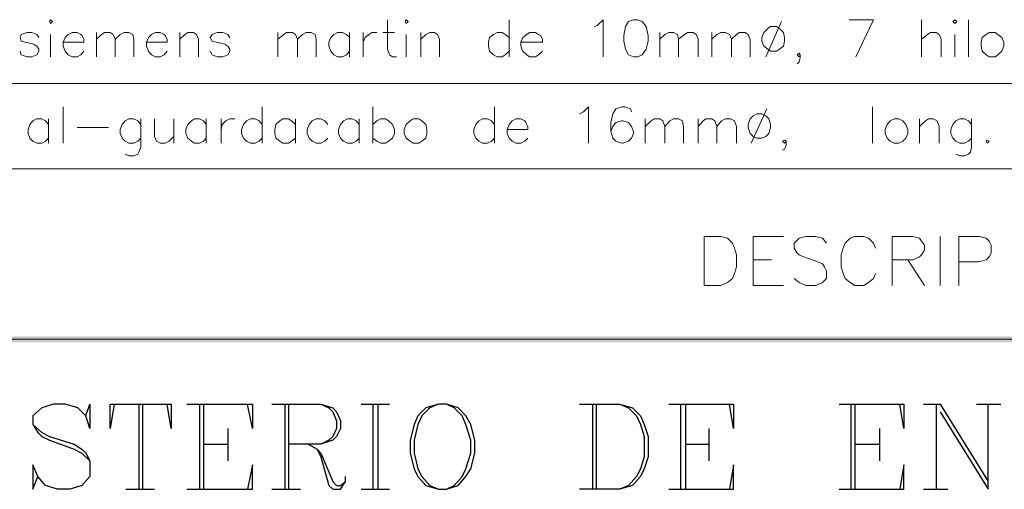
# Model space of a CAD drawing. Header units: millimetres. Extents: x 8 to 202, y 3 to 294.
# Tile 7 of 14: x 75 to 117, y 28 to 48. Entities that reach past the tile are written whole.
import ezdxf

# ---------------------------------------------------------------- set-up
doc = ezdxf.new("R2010")
doc.units = ezdxf.units.MM
doc.layers.add('DGE_CONTORNOS', color=7, linetype='Continuous', lineweight=0)
doc.layers.add('DGE_RELLENO', color=7, linetype='Continuous', lineweight=0)

msp = doc.modelspace()

# ---------------------------------------------------------------- hatches: boundary and pattern name
at = {"layer": 'DGE_RELLENO', "true_color": 0x000000}
for points in [[(23.4527, 34.8263), (23.7067, 34.5723), (201.9723, 34.8263)], [(23.7067, 34.5723), (201.9723, 34.8263), (201.8453, 34.5723)]]:
    msp.add_hatch(color=7, dxfattribs=at).paths.add_polyline_path(points, flags=0)

# ---------------------------------------------------------------- linework, layer by layer
at = {"layer": 'DGE_CONTORNOS', "lineweight": 13}
for points in [[(76.2423, 48.4154), (76.2847, 48.5), (76.3693, 48.4154), (76.2847, 48.3307), (76.2423, 48.4154)], [(90.8473, 48.5), (90.8473, 47.23), (90.932, 46.976), (91.059, 46.8914), (91.2283, 46.8914)], [(91.6093, 48.4154), (91.6517, 48.5), (91.7363, 48.4154), (91.6517, 48.3307), (91.6093, 48.4154)], [(96.0967, 48.5), (96.0967, 46.8914)], [(99.7797, 48.2037), (99.9067, 48.246), (100.1607, 48.5), (100.1607, 46.8914)], [(101.473, 48.5), (101.2613, 48.4154), (101.1343, 48.2037), (101.0497, 47.8227), (101.0497, 47.5687), (101.1343, 47.23), (101.2613, 46.976), (101.473, 46.8914), (101.6423, 46.8914), (101.854, 46.976), (102.0233, 47.23), (102.108, 47.5687), (102.108, 47.8227), (102.0233, 48.2037), (101.854, 48.4154), (101.6423, 48.5), (101.473, 48.5)], [(107.3997, 48.2037), (107.2727, 48.119), (107.1033, 47.9497), (107.0187, 47.738), (107.0187, 47.5687), (107.1033, 47.357), (107.2727, 47.23), (107.3997, 47.1454), (107.6537, 47.1454), (107.7807, 47.23), (107.95, 47.357), (107.9923, 47.5687), (107.9923, 47.738), (107.95, 47.9497), (107.7807, 48.119), (107.6537, 48.2037), (107.3997, 48.2037)], [(107.8653, 48.4154), (107.188, 46.8914)], [(111.0827, 46.8914), (111.8447, 48.5), (110.7863, 48.5)], [(113.919, 48.5), (113.919, 46.8914)], [(115.2737, 48.4154), (115.3583, 48.5), (115.443, 48.4154), (115.3583, 48.3307), (115.2737, 48.4154)], [(115.951, 48.5), (115.951, 46.8914)], [(75.7767, 47.738), (75.692, 47.865), (75.4803, 47.9497), (75.2687, 47.9497), (75.0147, 47.865), (74.9723, 47.738), (75.0147, 47.5687), (75.184, 47.5264), (75.565, 47.4417), (75.692, 47.357), (75.7767, 47.23), (75.7767, 47.1454), (75.692, 46.976), (75.4803, 46.8914), (75.2687, 46.8914), (75.0147, 46.976), (74.9723, 47.1454)], [(76.2847, 47.865), (76.2847, 46.8914)], [(76.835, 47.5264), (77.724, 47.5264), (77.724, 47.6534), (77.6393, 47.8227), (77.597, 47.865), (77.4277, 47.9497), (77.216, 47.9497), (77.0467, 47.865), (76.9197, 47.738), (76.835, 47.5264), (76.835, 47.357), (76.9197, 47.1454), (77.0467, 46.976), (77.216, 46.8914), (77.4277, 46.8914), (77.597, 46.976), (77.724, 47.1454)], [(78.2743, 47.9497), (78.2743, 46.8914)], [(78.2743, 47.6534), (78.486, 47.865), (78.613, 47.9497), (78.867, 47.9497), (78.994, 47.865), (79.0787, 47.6534), (79.0787, 46.8914)], [(79.0787, 47.6534), (79.2903, 47.865), (79.4597, 47.9497), (79.6713, 47.9497), (79.8407, 47.865), (79.883, 47.6534), (79.883, 46.8914)], [(80.4333, 47.5264), (81.3223, 47.5264), (81.3223, 47.6534), (81.2377, 47.8227), (81.1953, 47.865), (81.026, 47.9497), (80.8143, 47.9497), (80.645, 47.865), (80.518, 47.738), (80.4333, 47.5264), (80.4333, 47.357), (80.518, 47.1454), (80.645, 46.976), (80.8143, 46.8914), (81.026, 46.8914), (81.1953, 46.976), (81.3223, 47.1454)], [(81.8727, 47.9497), (81.8727, 46.8914)], [(81.8727, 47.6534), (82.0843, 47.865), (82.2113, 47.9497), (82.4653, 47.9497), (82.5923, 47.865), (82.677, 47.6534), (82.677, 46.8914)], [(84.0317, 47.738), (83.947, 47.865), (83.7353, 47.9497), (83.4813, 47.9497), (83.2697, 47.865), (83.185, 47.738), (83.2697, 47.5687), (83.439, 47.5264), (83.82, 47.4417), (83.947, 47.357), (84.0317, 47.23), (84.0317, 47.1454), (83.947, 46.976), (83.7353, 46.8914), (83.4813, 46.8914), (83.2697, 46.976), (83.185, 47.1454)], [(86.106, 47.9497), (86.106, 46.8914)], [(86.106, 47.6534), (86.36, 47.865), (86.487, 47.9497), (86.741, 47.9497), (86.868, 47.865), (86.9527, 47.6534), (86.9527, 46.8914)], [(86.9527, 47.6534), (87.1643, 47.865), (87.3337, 47.9497), (87.5453, 47.9497), (87.7147, 47.865), (87.757, 47.6534), (87.757, 46.8914)], [(89.1963, 47.738), (89.0693, 47.865), (88.9, 47.9497), (88.6883, 47.9497), (88.519, 47.865), (88.392, 47.738), (88.3073, 47.5264), (88.3073, 47.357), (88.392, 47.1454), (88.519, 46.976), (88.6883, 46.8914), (88.9, 46.8914), (89.0693, 46.976), (89.1963, 47.1454)], [(89.1963, 47.9497), (89.1963, 46.8914)], [(89.789, 47.9497), (89.789, 46.8914)], [(89.789, 47.5264), (89.8737, 47.738), (90.043, 47.865), (90.17, 47.9497), (90.3817, 47.9497)], [(90.6357, 47.9497), (91.1437, 47.9497)], [(91.6517, 47.865), (91.6517, 46.8914)], [(92.2867, 47.9497), (92.2867, 46.8914)], [(92.2867, 47.6534), (92.4983, 47.865), (92.6677, 47.9497), (92.8793, 47.9497), (93.0063, 47.865), (93.091, 47.6534), (93.091, 46.8914)], [(96.0967, 47.738), (95.9273, 47.865), (95.8003, 47.9497), (95.5887, 47.9497), (95.4193, 47.865), (95.25, 47.738), (95.2077, 47.5264), (95.2077, 47.357), (95.25, 47.1454), (95.4193, 46.976), (95.5887, 46.8914), (95.8003, 46.8914), (95.9273, 46.976), (96.0967, 47.1454)], [(96.6047, 47.5264), (97.536, 47.5264), (97.536, 47.6534), (97.4513, 47.8227), (97.3667, 47.865), (97.2397, 47.9497), (96.9857, 47.9497), (96.8587, 47.865), (96.6893, 47.738), (96.6047, 47.5264), (96.6047, 47.357), (96.6893, 47.1454), (96.8587, 46.976), (96.9857, 46.8914), (97.2397, 46.8914), (97.3667, 46.976), (97.536, 47.1454)], [(102.616, 47.9497), (102.616, 46.8914)], [(102.616, 47.6534), (102.8277, 47.865), (102.997, 47.9497), (103.2087, 47.9497), (103.378, 47.865), (103.4203, 47.6534), (103.4203, 46.8914)], [(103.4203, 47.6534), (103.6743, 47.865), (103.8013, 47.9497), (104.0553, 47.9497), (104.1823, 47.865), (104.267, 47.6534), (104.267, 46.8914)], [(104.8597, 47.9497), (104.8597, 46.8914)], [(104.8597, 47.6534), (105.0713, 47.865), (105.2407, 47.9497), (105.4523, 47.9497), (105.6217, 47.865), (105.7063, 47.6534), (105.7063, 46.8914)], [(105.7063, 47.6534), (105.918, 47.865), (106.045, 47.9497), (106.299, 47.9497), (106.426, 47.865), (106.5107, 47.6534), (106.5107, 46.8914)], [(113.919, 47.6534), (114.173, 47.865), (114.3, 47.9497), (114.554, 47.9497), (114.681, 47.865), (114.7657, 47.6534), (114.7657, 46.8914)], [(115.3583, 47.865), (115.3583, 46.8914)], [(116.84, 47.9497), (116.713, 47.865), (116.5437, 47.738), (116.5013, 47.5264), (116.5013, 47.357), (116.5437, 47.1454), (116.713, 46.976), (116.84, 46.8914), (117.094, 46.8914), (117.221, 46.976), (117.3903, 47.1454), (117.475, 47.357), (117.475, 47.5264), (117.3903, 47.738), (117.221, 47.865), (117.094, 47.9497), (116.84, 47.9497)], [(108.6697, 46.976), (108.6273, 47.0607), (108.5427, 46.976), (108.6273, 46.8914), (108.6697, 46.976), (108.6697, 46.849), (108.6273, 46.6797), (108.5427, 46.595)], [(76.835, 44.7324), (76.835, 43.166)], [(85.4287, 44.7324), (85.4287, 43.166)], [(90.2123, 44.7324), (90.2123, 43.166)], [(95.4617, 44.7324), (95.4617, 43.166)], [(99.1447, 44.436), (99.314, 44.5207), (99.5257, 44.7324), (99.5257, 43.166)], [(101.3883, 44.5207), (101.346, 44.6477), (101.092, 44.7324), (100.965, 44.7324), (100.711, 44.6477), (100.584, 44.436), (100.4993, 44.055), (100.4993, 43.674), (100.584, 43.3777), (100.711, 43.2507), (100.965, 43.166), (101.0073, 43.166), (101.2613, 43.2507), (101.3883, 43.3777), (101.473, 43.5894), (101.473, 43.674), (101.3883, 43.8857), (101.2613, 44.055), (101.0073, 44.1397), (100.965, 44.1397), (100.711, 44.055), (100.584, 43.8857), (100.4993, 43.674)], [(111.8023, 44.7324), (111.8023, 43.166)], [(106.807, 44.436), (106.6377, 44.3514), (106.5107, 44.2244), (106.426, 43.9704), (106.426, 43.8434), (106.5107, 43.5894), (106.6377, 43.4624), (106.807, 43.3777), (107.0187, 43.3777), (107.188, 43.4624), (107.315, 43.5894), (107.3997, 43.8434), (107.3997, 43.9704), (107.315, 44.2244), (107.188, 44.3514), (107.0187, 44.436), (106.807, 44.436)], [(107.2303, 44.6477), (106.553, 43.166)], [(76.2, 43.9704), (76.073, 44.1397), (75.9037, 44.2244), (75.692, 44.2244), (75.5227, 44.1397), (75.3957, 43.9704), (75.311, 43.7587), (75.311, 43.5894), (75.3957, 43.3777), (75.5227, 43.2507), (75.692, 43.166), (75.9037, 43.166), (76.073, 43.2507), (76.2, 43.3777)], [(76.2, 44.2244), (76.2, 43.166)], [(77.4277, 43.8434), (78.7823, 43.8434)], [(80.1793, 43.9704), (80.0523, 44.1397), (79.883, 44.2244), (79.6713, 44.2244), (79.502, 44.1397), (79.375, 43.9704), (79.2903, 43.7587), (79.2903, 43.5894), (79.375, 43.3777), (79.502, 43.2507), (79.6713, 43.166), (79.883, 43.166), (80.0523, 43.2507), (80.1793, 43.3777)], [(80.1793, 44.2244), (80.1793, 42.9967), (80.0947, 42.785), (80.0523, 42.7004), (79.883, 42.6157), (79.6713, 42.6157), (79.502, 42.7004)], [(80.772, 44.2244), (80.772, 43.4624), (80.8567, 43.2507), (81.026, 43.166), (81.2377, 43.166), (81.407, 43.2507), (81.6187, 43.4624)], [(81.6187, 44.2244), (81.6187, 43.166)], [(83.0157, 43.9704), (82.8887, 44.1397), (82.7193, 44.2244), (82.5077, 44.2244), (82.3807, 44.1397), (82.2113, 43.9704), (82.1267, 43.7587), (82.1267, 43.5894), (82.2113, 43.3777), (82.3807, 43.2507), (82.5077, 43.166), (82.7193, 43.166), (82.8887, 43.2507), (83.0157, 43.3777)], [(83.0157, 44.2244), (83.0157, 43.166)], [(83.6507, 44.2244), (83.6507, 43.166)], [(83.6507, 43.7587), (83.693, 43.9704), (83.8623, 44.1397), (84.0317, 44.2244), (84.2433, 44.2244)], [(85.4287, 43.9704), (85.3017, 44.1397), (85.1323, 44.2244), (84.9207, 44.2244), (84.7513, 44.1397), (84.6243, 43.9704), (84.5397, 43.7587), (84.5397, 43.5894), (84.6243, 43.3777), (84.7513, 43.2507), (84.9207, 43.166), (85.1323, 43.166), (85.3017, 43.2507), (85.4287, 43.3777)], [(86.868, 43.9704), (86.6987, 44.1397), (86.5717, 44.2244), (86.3177, 44.2244), (86.1907, 44.1397), (86.0213, 43.9704), (85.979, 43.7587), (85.979, 43.5894), (86.0213, 43.3777), (86.1907, 43.2507), (86.3177, 43.166), (86.5717, 43.166), (86.6987, 43.2507), (86.868, 43.3777)], [(86.868, 44.2244), (86.868, 43.166)], [(88.265, 43.9704), (88.138, 44.1397), (87.9687, 44.2244), (87.757, 44.2244), (87.5877, 44.1397), (87.4607, 43.9704), (87.376, 43.7587), (87.376, 43.5894), (87.4607, 43.3777), (87.5877, 43.2507), (87.757, 43.166), (87.9687, 43.166), (88.138, 43.2507), (88.265, 43.3777)], [(89.6197, 43.9704), (89.4927, 44.1397), (89.3233, 44.2244), (89.1117, 44.2244), (88.9423, 44.1397), (88.8153, 43.9704), (88.7307, 43.7587), (88.7307, 43.5894), (88.8153, 43.3777), (88.9423, 43.2507), (89.1117, 43.166), (89.3233, 43.166), (89.4927, 43.2507), (89.6197, 43.3777)], [(89.6197, 44.2244), (89.6197, 43.166)], [(90.2123, 43.9704), (90.3817, 44.1397), (90.551, 44.2244), (90.7627, 44.2244), (90.8897, 44.1397), (91.059, 43.9704), (91.1437, 43.7587), (91.1437, 43.5894), (91.059, 43.3777), (90.8897, 43.2507), (90.7627, 43.166), (90.551, 43.166), (90.3817, 43.2507), (90.2123, 43.3777)], [(91.948, 44.2244), (91.821, 44.1397), (91.6517, 43.9704), (91.567, 43.7587), (91.567, 43.5894), (91.6517, 43.3777), (91.821, 43.2507), (91.948, 43.166), (92.202, 43.166), (92.329, 43.2507), (92.4983, 43.3777), (92.5407, 43.5894), (92.5407, 43.7587), (92.4983, 43.9704), (92.329, 44.1397), (92.202, 44.2244), (91.948, 44.2244)], [(95.4617, 43.9704), (95.3347, 44.1397), (95.1653, 44.2244), (94.9537, 44.2244), (94.7843, 44.1397), (94.6573, 43.9704), (94.5727, 43.7587), (94.5727, 43.5894), (94.6573, 43.3777), (94.7843, 43.2507), (94.9537, 43.166), (95.1653, 43.166), (95.3347, 43.2507), (95.4617, 43.3777)], [(96.012, 43.7587), (96.901, 43.7587), (96.901, 43.8857), (96.8163, 44.055), (96.774, 44.1397), (96.6047, 44.2244), (96.393, 44.2244), (96.2237, 44.1397), (96.0967, 43.9704), (96.012, 43.7587), (96.012, 43.5894), (96.0967, 43.3777), (96.2237, 43.2507), (96.393, 43.166), (96.6047, 43.166), (96.774, 43.2507), (96.901, 43.3777)], [(101.981, 44.2244), (101.981, 43.166)], [(101.981, 43.8857), (102.235, 44.1397), (102.362, 44.2244), (102.616, 44.2244), (102.743, 44.1397), (102.8277, 43.8857), (102.8277, 43.166)], [(102.8277, 43.8857), (103.0393, 44.1397), (103.2087, 44.2244), (103.4203, 44.2244), (103.5897, 44.1397), (103.632, 43.8857), (103.632, 43.166)], [(104.267, 44.2244), (104.267, 43.166)], [(104.267, 43.8857), (104.4787, 44.1397), (104.6057, 44.2244), (104.8597, 44.2244), (104.9867, 44.1397), (105.0713, 43.8857), (105.0713, 43.166)], [(105.0713, 43.8857), (105.283, 44.1397), (105.4523, 44.2244), (105.664, 44.2244), (105.8333, 44.1397), (105.918, 43.8857), (105.918, 43.166)], [(112.7337, 44.2244), (112.5643, 44.1397), (112.4373, 43.9704), (112.3527, 43.7587), (112.3527, 43.5894), (112.4373, 43.3777), (112.5643, 43.2507), (112.7337, 43.166), (112.9453, 43.166), (113.1147, 43.2507), (113.2417, 43.3777), (113.3263, 43.5894), (113.3263, 43.7587), (113.2417, 43.9704), (113.1147, 44.1397), (112.9453, 44.2244), (112.7337, 44.2244)], [(113.8343, 44.2244), (113.8343, 43.166)], [(113.8343, 43.8857), (114.0883, 44.1397), (114.2153, 44.2244), (114.427, 44.2244), (114.5963, 44.1397), (114.681, 43.8857), (114.681, 43.166)], [(116.078, 43.9704), (115.951, 44.1397), (115.7817, 44.2244), (115.57, 44.2244), (115.4007, 44.1397), (115.2737, 43.9704), (115.189, 43.7587), (115.189, 43.5894), (115.2737, 43.3777), (115.4007, 43.2507), (115.57, 43.166), (115.7817, 43.166), (115.951, 43.2507), (116.078, 43.3777)], [(116.078, 44.2244), (116.078, 42.9967), (116.0357, 42.785), (115.951, 42.7004), (115.7817, 42.6157), (115.57, 42.6157), (115.4007, 42.7004)], [(108.077, 43.2507), (107.9923, 43.293), (107.9077, 43.2507), (107.9923, 43.166), (108.077, 43.2507), (108.077, 43.0813), (107.9923, 42.912), (107.9077, 42.8697)], [(116.7553, 43.293), (116.84, 43.2507), (116.7553, 43.166), (116.713, 43.2507), (116.7553, 43.293)], [(104.521, 37.0276), (104.521, 39.1443), (105.2407, 39.1443), (105.537, 39.0596), (105.7487, 38.848), (105.8333, 38.6363), (105.918, 38.34), (105.918, 37.832), (105.8333, 37.5356), (105.7487, 37.3239), (105.537, 37.1546), (105.2407, 37.0276), (104.521, 37.0276)], [(106.6377, 37.0276), (106.6377, 39.1443), (107.95, 39.1443)], [(109.8127, 38.848), (109.6433, 39.0596), (109.347, 39.1443), (108.9237, 39.1443), (108.6273, 39.0596), (108.4157, 38.848), (108.4157, 38.6363), (108.5427, 38.4246), (108.6273, 38.34), (108.839, 38.2553), (109.4317, 38.0436), (109.6433, 37.9589), (109.728, 37.832), (109.8127, 37.6626), (109.8127, 37.3239), (109.6433, 37.1546), (109.347, 37.0276), (108.9237, 37.0276), (108.6273, 37.1546), (108.4157, 37.3239)], [(111.9293, 38.6363), (111.8447, 38.848), (111.633, 39.0596), (111.4213, 39.1443), (111.0403, 39.1443), (110.8287, 39.0596), (110.617, 38.848), (110.5323, 38.6363), (110.4477, 38.34), (110.4477, 37.832), (110.5323, 37.5356), (110.617, 37.3239), (110.8287, 37.1546), (111.0403, 37.0276), (111.4213, 37.0276), (111.633, 37.1546), (111.8447, 37.3239), (111.9293, 37.5356)], [(112.649, 37.0276), (112.649, 39.1443), (113.538, 39.1443), (113.8343, 39.0596), (113.919, 38.9326), (114.046, 38.7633), (114.046, 38.5516), (113.919, 38.34), (113.8343, 38.2553), (113.538, 38.1283), (112.649, 38.1283)], [(114.7233, 39.1443), (114.7233, 37.0276)], [(115.5277, 37.0276), (115.5277, 39.1443), (116.4167, 39.1443), (116.713, 39.0596), (116.84, 38.9326), (116.9247, 38.7633), (116.9247, 38.4246), (116.84, 38.2553), (116.713, 38.1283), (116.4167, 38.0436), (115.5277, 38.0436)], [(106.6377, 38.1283), (107.442, 38.1283)], [(113.3263, 38.1283), (114.046, 37.0276)], [(106.6377, 37.0276), (107.95, 37.0276)]]:
    msp.add_lwpolyline(points, dxfattribs=at)
at = {"layer": 'DGE_CONTORNOS', "lineweight": 5}
for points in [[(23.5797, 45.7484), (201.9723, 45.7484)], [(23.5797, 42.0653), (201.9723, 42.0653)], [(23.5797, 34.6993), (201.9723, 34.6993)]]:
    msp.add_lwpolyline(points, dxfattribs=at)
at = {"layer": 'DGE_CONTORNOS', "lineweight": 25}
for points in [[(77.8087, 31.3973), (77.978, 31.9053), (77.978, 30.847), (77.8087, 31.3973), (77.47, 31.7359), (76.9197, 31.9053), (76.4117, 31.9053), (75.9037, 31.7359), (75.5227, 31.3973), (75.5227, 31.0163), (75.7343, 30.6776), (75.9037, 30.5083), (76.2423, 30.339), (77.3007, 29.9579), (77.6393, 29.7886), (77.978, 29.4499)], [(79.0363, 31.9053), (78.867, 30.847), (78.867, 31.9053), (81.4917, 31.9053), (81.4917, 30.847), (81.3223, 31.9053)], [(80.0947, 31.9053), (80.0947, 28.2223)], [(80.264, 31.9053), (80.264, 28.2223)], [(82.169, 31.9053), (85.0053, 31.9053), (85.0053, 30.847), (84.7937, 31.9053)], [(82.7193, 31.9053), (82.7193, 28.2223)], [(82.8887, 31.9053), (82.8887, 28.2223)], [(85.852, 31.9053), (87.9687, 31.9053), (88.4767, 31.7359), (88.646, 31.5666), (88.8153, 31.1856), (88.8153, 30.847), (88.646, 30.5083), (88.4767, 30.339), (87.9687, 30.1696), (86.5717, 30.1696)], [(86.4023, 31.9053), (86.4023, 28.2223)], [(86.5717, 31.9053), (86.5717, 28.2223)], [(87.9687, 31.9053), (88.3073, 31.7359), (88.4767, 31.5666), (88.646, 31.1856), (88.646, 30.847), (88.4767, 30.5083), (88.3073, 30.339), (87.9687, 30.1696)], [(89.7043, 31.9053), (90.932, 31.9053)], [(90.2123, 31.9053), (90.2123, 28.2223)], [(90.424, 31.9053), (90.424, 28.2223)], [(93.0487, 31.9053), (92.4983, 31.7359), (92.1597, 31.3973), (91.9903, 31.0163), (91.821, 30.339), (91.821, 29.7886), (91.9903, 29.1113), (92.1597, 28.7726), (92.4983, 28.3916), (93.0487, 28.2223), (93.3873, 28.2223), (93.8953, 28.3916), (94.234, 28.7726), (94.4457, 29.1113), (94.615, 29.7886), (94.615, 30.339), (94.4457, 31.0163), (94.234, 31.3973), (93.8953, 31.7359), (93.3873, 31.9053), (93.0487, 31.9053), (92.6677, 31.7359), (92.329, 31.3973), (92.1597, 31.0163), (91.9903, 30.339), (91.9903, 29.7886), (92.1597, 29.1113), (92.329, 28.7726), (92.6677, 28.3916), (93.0487, 28.2223)], [(93.3873, 28.2223), (93.726, 28.3916), (94.0647, 28.7726), (94.234, 29.1113), (94.4457, 29.7886), (94.4457, 30.339), (94.234, 31.0163), (94.0647, 31.3973), (93.726, 31.7359), (93.3873, 31.9053)], [(99.1447, 31.9053), (100.8803, 31.9053), (101.4307, 31.7359), (101.7693, 31.3973), (101.9387, 31.0163), (102.108, 30.5083), (102.108, 29.6193), (101.9387, 29.1113), (101.7693, 28.7726), (101.4307, 28.3916), (100.8803, 28.2223), (99.1447, 28.2223)], [(99.695, 31.9053), (99.695, 28.2223)], [(99.8643, 31.9053), (99.8643, 28.2223)], [(100.8803, 31.9053), (101.2613, 31.7359), (101.6, 31.3973), (101.7693, 31.0163), (101.9387, 30.5083), (101.9387, 29.6193), (101.7693, 29.1113), (101.6, 28.7726), (101.2613, 28.3916), (100.8803, 28.2223)], [(102.997, 31.9053), (105.791, 31.9053), (105.791, 30.847), (105.6217, 31.9053)], [(103.505, 31.9053), (103.505, 28.2223)], [(103.7167, 31.9053), (103.7167, 28.2223)], [(110.363, 31.9053), (113.157, 31.9053), (113.157, 30.847), (112.9877, 31.9053)], [(110.871, 31.9053), (110.871, 28.2223)], [(111.0403, 31.9053), (111.0403, 28.2223)], [(114.0037, 31.9053), (114.7233, 31.9053)], [(114.554, 31.9053), (114.554, 28.2223)], [(114.7233, 31.9053), (116.7977, 28.5609)], [(114.7233, 31.5666), (116.7977, 28.2223), (116.7977, 31.9053)], [(116.2897, 31.9053), (117.348, 31.9053)], [(75.5227, 31.0163), (75.9037, 30.6776), (76.2423, 30.5083), (77.3007, 30.1696), (77.6393, 29.9579), (77.8087, 29.7886), (77.978, 29.4499), (77.978, 28.7726), (77.6393, 28.3916), (77.1313, 28.2223), (76.581, 28.2223), (76.073, 28.3916), (75.7343, 28.7726), (75.5227, 29.2806), (75.5227, 28.2223), (75.7343, 28.7726)], [(83.947, 30.847), (83.947, 29.4499)], [(104.7327, 30.847), (104.7327, 29.4499)], [(112.0987, 30.847), (112.0987, 29.4499)], [(82.8887, 30.1696), (83.947, 30.1696)], [(87.4183, 30.1696), (87.7993, 29.9579), (87.9687, 29.7886), (88.4767, 28.5609), (88.646, 28.3916), (88.8153, 28.3916), (89.027, 28.5609)], [(87.7993, 29.9579), (87.9687, 29.6193), (88.3073, 28.3916), (88.4767, 28.2223), (88.8153, 28.2223), (89.027, 28.5609), (89.027, 28.7726)], [(103.7167, 30.1696), (104.7327, 30.1696)], [(111.0403, 30.1696), (112.0987, 30.1696)], [(82.169, 28.2223), (85.0053, 28.2223), (85.0053, 29.2806), (84.7937, 28.2223)], [(102.997, 28.2223), (105.791, 28.2223), (105.791, 29.2806), (105.6217, 28.2223)], [(110.363, 28.2223), (113.157, 28.2223), (113.157, 29.2806), (112.9877, 28.2223)], [(79.5443, 28.2223), (80.772, 28.2223)], [(85.852, 28.2223), (87.0797, 28.2223)], [(89.7043, 28.2223), (90.932, 28.2223)], [(114.0037, 28.2223), (115.062, 28.2223)]]:
    msp.add_lwpolyline(points, dxfattribs=at)

doc.saveas('drawing.dxf')
